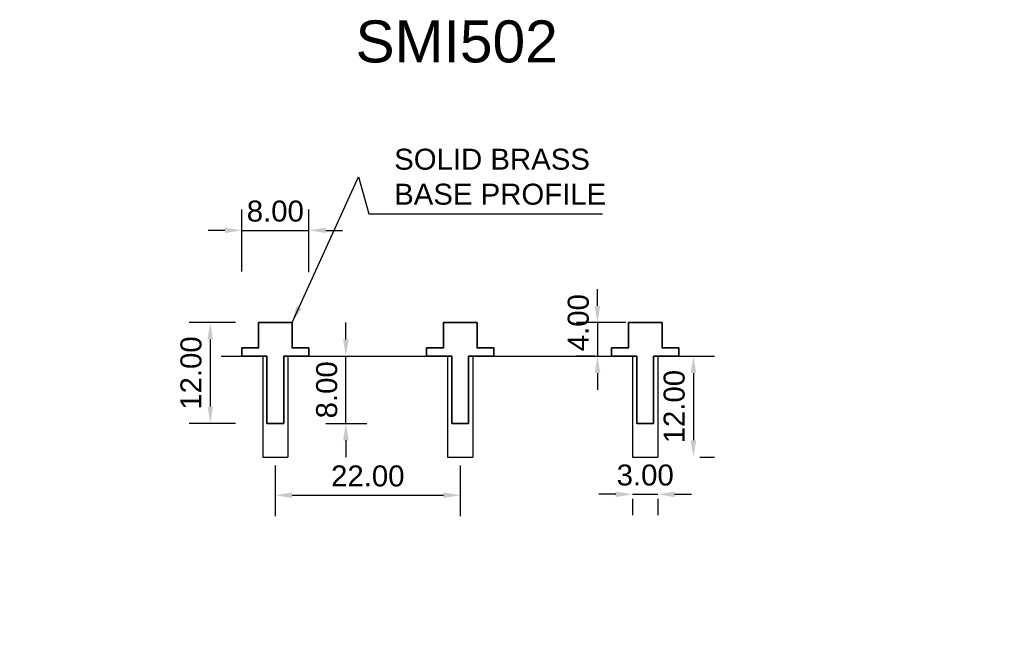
# Model space of a CAD drawing. Header units: millimetres. Extents: x -30 to 87, y -35 to 40.
import ezdxf

# ---------------------------------------------------------------- set-up
doc = ezdxf.new("R2010")
doc.units = ezdxf.units.MM
for name, color, linetype, lineweight in [('FS-DETAIL', 3, 'Continuous', 35), ('FS-DIM', 14, 'Continuous', 15), ('FS-TEXT', 7, 'Continuous', 25)]:
    doc.layers.add(name, color=color, linetype=linetype, lineweight=lineweight)
doc.styles.add('Arial', font='arial.ttf', dxfattribs={"height": 2.5})
doc.dimstyles.new('Diagonal_2.5mm Arial', dxfattribs={"dimtxt": 2.5, "dimasz": 2, "dimexe": 2.5, "dimexo": 5, "dimgap": 1, "dimtad": 1, "dimzin": 0, "dimdsep": 46, "dimtxsty": 'Arial', "dimcen": 2, "dimdle": 4, "dimclrd": 256, "dimclre": 256, "dimclrt": 50, "dimaunit": 1, "dimadec": 0, "dimazin": 0, "dimtfac": 1, "dimtix": 1, "dimtmove": 2, "dimatfit": 3, "dimfxl": 1, "dimtvp": 1, "dimtolj": 1, "dimtzin": 0, "dimarcsym": 0})
doc.dimstyles.new('Diagonal_2.5mm Arial$7', dxfattribs={"dimtxt": 2.5, "dimasz": 2, "dimexe": 2.5, "dimexo": 5, "dimgap": 1, "dimtad": 0, "dimzin": 0, "dimdsep": 46, "dimtxsty": 'Arial', "dimcen": 2, "dimdle": 4, "dimclrd": 1, "dimclre": 256, "dimclrt": 50, "dimaunit": 1, "dimadec": 0, "dimazin": 0, "dimtfac": 1, "dimtix": 1, "dimtmove": 2, "dimatfit": 3, "dimfxl": 1, "dimtvp": 1, "dimtolj": 1, "dimtzin": 0, "dimarcsym": 0})

# ---------------------------------------------------------------- blocks, each defined once
blk = doc.blocks.new('*D0')
at = {"layer": 'Defpoints', "color": 0, "transparency": 16777216}
for p in [(0.25, 4), (-7.74, -8), (0.25, -8)]:
    blk.add_point(p, dxfattribs=at)
at = {"layer": 'FS-DIM', "lineweight": -2, "transparency": 16777216}
for p, q in [((-4.75, 4), (-10.24, 4)), ((-7.74, 2), (-7.74, -6)), ((-4.75, -8), (-10.24, -8))]:
    blk.add_line(p, q, dxfattribs=at)
at = {"layer": 'FS-DIM', "transparency": 16777216}
for points in [[(-8.07, 2), (-7.41, 2), (-7.74, 4)], [(-8.07, -6), (-7.41, -6), (-7.74, -8)]]:
    blk.add_solid(points, dxfattribs=at)
at = {"layer": 'FS-DIM', "color": 50, "transparency": 16777216, "insert": (-10.02, -2), "char_height": 2.5, "attachment_point": 5, "rotation": 90, "style": 'Arial'}
blk.add_mtext('\\A1;12.00', dxfattribs=at)
blk = doc.blocks.new('*D1')
at = {"layer": 'Defpoints', "color": 0, "transparency": 16777216}
for p in [(4, 14.99), (-4, 5.09), (4, 5)]:
    blk.add_point(p, dxfattribs=at)
at = {"layer": 'FS-DIM', "lineweight": -2, "transparency": 16777216}
for p, q in [((-4, 10.09), (-4, 17.49)), ((4, 10), (4, 17.49)), ((-6, 14.99), (-8, 14.99)), ((-4, 14.99), (4, 14.99)), ((6, 14.99), (8, 14.99))]:
    blk.add_line(p, q, dxfattribs=at)
at = {"layer": 'FS-DIM', "transparency": 16777216}
for points in [[(-6, 15.32), (-6, 14.66), (-4, 14.99)], [(6, 15.32), (6, 14.66), (4, 14.99)]]:
    blk.add_solid(points, dxfattribs=at)
at = {"layer": 'FS-DIM', "color": 50, "transparency": 16777216, "insert": (0, 17.27), "char_height": 2.5, "attachment_point": 5, "style": 'Arial'}
blk.add_mtext('\\A1;8.00', dxfattribs=at)
blk = doc.blocks.new('FS_SMI501')
at = {"layer": 'FS-DETAIL', "color": 0}
blk.add_lwpolyline([(-4, 1), (-2, 1), (-2, 4), (2, 4), (2, 1), (4, 1), (4, 0), (1, 0), (1, -8), (-1, -8), (-1, 0), (-4, 0)], close=True, dxfattribs=at)
blk = doc.blocks.new('*D3')
at = {"layer": 'Defpoints', "color": 0, "transparency": 16777216}
for p in [(0, -8), (22, -8), (22, -16.55)]:
    blk.add_point(p, dxfattribs=at)
at = {"layer": 'FS-DIM', "lineweight": -2, "transparency": 16777216}
for p, q in [((0, -13), (0, -19.05)), ((22, -13), (22, -19.05)), ((2, -16.55), (20, -16.55))]:
    blk.add_line(p, q, dxfattribs=at)
at = {"layer": 'FS-DIM', "transparency": 16777216}
for points in [[(2, -16.22), (2, -16.88), (0, -16.55)], [(20, -16.22), (20, -16.88), (22, -16.55)]]:
    blk.add_solid(points, dxfattribs=at)
at = {"layer": 'FS-DIM', "color": 50, "transparency": 16777216, "insert": (11, -14.27), "char_height": 2.5, "attachment_point": 5, "style": 'Arial'}
blk.add_mtext('\\A1;22.00', dxfattribs=at)
blk = doc.blocks.new('*D4')
at = {"layer": 'Defpoints', "color": 0, "transparency": 16777216}
for p in [(45.5, 0), (45.5, -12), (49.74, -12)]:
    blk.add_point(p, dxfattribs=at)
at = {"layer": 'FS-DIM', "lineweight": -2, "transparency": 16777216}
for p, q in [((50.5, 0), (52.24, 0)), ((49.74, -2), (49.74, -10)), ((50.5, -12), (52.24, -12))]:
    blk.add_line(p, q, dxfattribs=at)
at = {"layer": 'FS-DIM', "transparency": 16777216}
for points in [[(49.41, -2), (50.07, -2), (49.74, 0)], [(49.41, -10), (50.07, -10), (49.74, -12)]]:
    blk.add_solid(points, dxfattribs=at)
at = {"layer": 'FS-DIM', "color": 50, "transparency": 16777216, "insert": (47.46, -6), "char_height": 2.5, "attachment_point": 5, "rotation": 90, "style": 'Arial'}
blk.add_mtext('\\A1;12.00', dxfattribs=at)
blk = doc.blocks.new('*D5')
at = {"layer": 'Defpoints', "color": 0, "transparency": 16777216}
for p in [(42.5, -12), (45.5, -12), (45.5, -16.44)]:
    blk.add_point(p, dxfattribs=at)
at = {"layer": 'FS-DIM', "lineweight": -2, "transparency": 16777216}
for p, q in [((40.5, -16.44), (38.5, -16.44)), ((42.5, -16.44), (45.5, -16.44)), ((42.5, -17), (42.5, -18.94)), ((45.5, -17), (45.5, -18.94)), ((47.5, -16.44), (49.5, -16.44))]:
    blk.add_line(p, q, dxfattribs=at)
at = {"layer": 'FS-DIM', "transparency": 16777216}
for points in [[(40.5, -16.11), (40.5, -16.78), (42.5, -16.44)], [(47.5, -16.11), (47.5, -16.78), (45.5, -16.44)]]:
    blk.add_solid(points, dxfattribs=at)
at = {"layer": 'FS-DIM', "color": 50, "transparency": 16777216, "insert": (44, -14.16), "char_height": 2.5, "attachment_point": 5, "style": 'Arial'}
blk.add_mtext('\\A1;3.00', dxfattribs=at)
blk = doc.blocks.new('*D6')
at = {"layer": 'Defpoints', "color": 0, "transparency": 16777216}
for p in [(46.71, 4), (38.32, 0), (43, 0)]:
    blk.add_point(p, dxfattribs=at)
at = {"layer": 'FS-DIM', "lineweight": -2, "transparency": 16777216}
for p, q in [((38.32, 6), (38.32, 8)), ((41.71, 4), (35.82, 4)), ((38.32, 4), (38.32, 0)), ((38, 0), (35.82, 0)), ((38.32, -2), (38.32, -4))]:
    blk.add_line(p, q, dxfattribs=at)
at = {"layer": 'FS-DIM', "transparency": 16777216}
for points in [[(37.99, 6), (38.66, 6), (38.32, 4)], [(37.99, -2), (38.66, -2), (38.32, 0)]]:
    blk.add_solid(points, dxfattribs=at)
at = {"layer": 'FS-DIM', "color": 50, "transparency": 16777216, "insert": (36.05, 4), "char_height": 2.5, "attachment_point": 5, "rotation": 90, "style": 'Arial'}
blk.add_mtext('\\A1;4.00', dxfattribs=at)
blk = doc.blocks.new('*D7')
at = {"layer": 'Defpoints', "color": 0, "transparency": 16777216}
for p in [(1.01, 0), (8.39, 0), (1, -8)]:
    blk.add_point(p, dxfattribs=at)
at = {"layer": 'FS-DIM', "lineweight": -2, "transparency": 16777216}
for p, q in [((8.39, 2), (8.39, 4)), ((6.01, 0), (10.89, 0)), ((8.39, -8), (8.39, 0)), ((6, -8), (10.89, -8)), ((8.39, -10), (8.39, -12))]:
    blk.add_line(p, q, dxfattribs=at)
at = {"layer": 'FS-DIM', "transparency": 16777216}
for points in [[(8.06, 2), (8.73, 2), (8.39, 0)], [(8.06, -10), (8.73, -10), (8.39, -8)]]:
    blk.add_solid(points, dxfattribs=at)
at = {"layer": 'FS-DIM', "color": 50, "transparency": 16777216, "insert": (6.12, -4), "char_height": 2.5, "attachment_point": 5, "rotation": 90, "style": 'Arial'}
blk.add_mtext('\\A1;8.00', dxfattribs=at)

msp = doc.modelspace()

# ---------------------------------------------------------------- linework, layer by layer
for p, q in [((-6.433, 0), (-1, 0)), ((-1.5, 0), (-1.5, -12)), ((1, 0), (21, 0)), ((1.5, 0), (1.5, -12)), ((20.5, 0), (20.5, -12)), ((23, 0), (43, 0)), ((23.5, 0), (23.5, -12)), ((42.5, 0), (42.5, -12)), ((45, 0), (50.875, 0)), ((45.5, 0), (45.5, -12)), ((-1.5, -12), (1.5, -12)), ((20.5, -12), (23.5, -12)), ((42.5, -12), (45.5, -12))]:
    msp.add_line(p, q)

# ---------------------------------------------------------------- block references
at = {"layer": 'FS-DETAIL'}
for p in [(0, 0), (22, 0), (44, 0)]:
    msp.add_blockref('FS_SMI501', p, dxfattribs=at)

# ---------------------------------------------------------------- texts
at = {"color": 50, "char_height": 2.5, "style": 'Arial'}
for insert, attachment_point in [((86.719, 25.722), 7), ((-30.409, -35.021), 9)]:
    msp.add_mtext('\\A1;', dxfattribs=dict(at, insert=insert, attachment_point=attachment_point))
at = {"layer": 'FS-TEXT', "insert": (9.539, 39.992), "char_height": 5, "width": 31.8, "attachment_point": 1, "line_spacing_factor": 0.938532, "style": 'Arial', "bg_fill": 3, "box_fill_scale": 1.25, "bg_fill_color": 0, "bg_fill_transparency": 0}
msp.add_mtext('SMI502', dxfattribs=at)
at = {"layer": 'FS-TEXT', "color": 7, "insert": (14.137, 21.364), "char_height": 2.5, "attachment_point": 4, "style": 'Arial'}
msp.add_mtext('SOLID BRASS \\PBASE PROFILE', dxfattribs=at)

# ---------------------------------------------------------------- dimensions: what is measured, and where the dimension line sits
at = {"layer": 'FS-DIM'}
for base, p1, p2, picture, middle in [((4, 14.989), (-4, 5.09), (4, 4.999), '*D1', (0, 17.266)), ((22, -16.549), (0, -8), (22, -8), '*D3', (11, -14.272))]:
    dim = msp.add_linear_dim(base=base, p1=p1, p2=p2, dimstyle='Diagonal_2.5mm Arial', dxfattribs=at)
    dim.commit()
    dim.dimension.update_dxf_attribs({"geometry": picture, "text_midpoint": middle})
dim = msp.add_linear_dim(base=(38.325, 0), p1=(46.705, 4), p2=(43, 0), angle=90, dimstyle='Diagonal_2.5mm Arial', override={"dimscale": 1, "dimtix": 1, "dimtofl": 1, "dimtmove": 2, "dimatfit": 3}, dxfattribs=at)
dim.commit()
dim.dimension.update_dxf_attribs({"geometry": '*D6', "text_midpoint": (36.048, 4), "dimtype": 160})
dim = msp.add_linear_dim(base=(-7.739, -8), p1=(0.25, 4), p2=(0.25, -8), angle=90, dimstyle='Diagonal_2.5mm Arial', dxfattribs=at)
dim.commit()
dim.dimension.update_dxf_attribs({"geometry": '*D0', "text_midpoint": (-10.016, -2)})
for base, p1, p2, picture, middle in [((8.395, 0), (1, -8), (1.011, 0), '*D7', (6.118, -4)), ((49.738, -12), (45.5, 0), (45.5, -12), '*D4', (47.462, -6))]:
    dim = msp.add_linear_dim(base=base, p1=p1, p2=p2, angle=90, dimstyle='Diagonal_2.5mm Arial', override={"dimscale": 1, "dimtix": 1, "dimtofl": 1, "dimtmove": 2, "dimatfit": 3}, dxfattribs=at)
    dim.commit()
    dim.dimension.update_dxf_attribs({"geometry": picture, "text_midpoint": middle})
dim = msp.add_linear_dim(base=(45.5, -16.442), p1=(42.5, -12), p2=(45.5, -12), dimstyle='Diagonal_2.5mm Arial', override={"dimscale": 1, "dimtix": 1, "dimtofl": 1, "dimtmove": 2, "dimatfit": 3}, dxfattribs=at)
dim.commit()
dim.dimension.update_dxf_attribs({"geometry": '*D5', "text_midpoint": (44, -14.164)})

# ---------------------------------------------------------------- leaders
at = {"layer": 'FS-DIM', "annotation_type": 0, "has_hookline": 1, "hookline_direction": 0, "text_width": 24.789}
msp.add_leader([(2, 4), (9.913, 21.364), (11.137, 16.965), (13.137, 16.965)], dimstyle='Diagonal_2.5mm Arial$7', override={"dimtad": 1, "dimclrd": 256}, dxfattribs=at)

doc.saveas('drawing.dxf')
